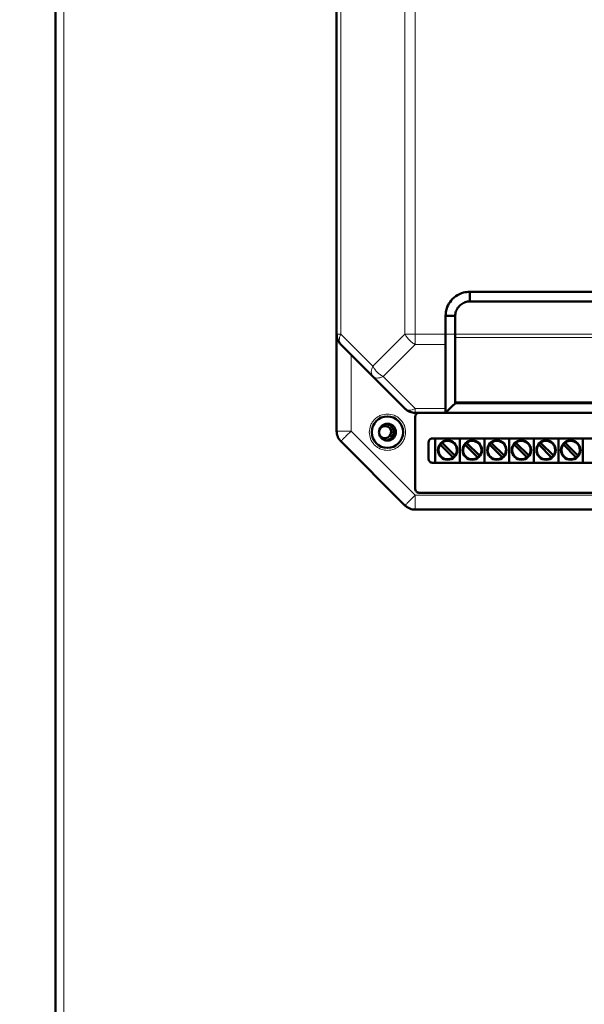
# Model space of a CAD drawing. Header units: millimetres. Extents: x 0 to 420, y 0 to 297.
# Tile 3 of 12: x 67 to 96, y 117 to 167. Entities that reach past the tile are written whole.
import ezdxf

# ---------------------------------------------------------------- set-up
doc = ezdxf.new("R2010")
doc.units = ezdxf.units.MM
doc.styles.add('SLDTEXTSTYLE0', font='TXT', dxfattribs={"width": 0.7, "bigfont": 'bigfont'})
doc.styles.add('SLDTEXTSTYLE1', font='TXT', dxfattribs={"width": 0.7})
doc.dimstyles.new('SLDDIMSTYLE0', dxfattribs={"dimtxt": 5, "dimasz": 5, "dimexe": 0, "dimexo": 0.0625, "dimgap": 1.25, "dimtad": 2, "dimdec": 1, "dimlfac": 4, "dimrnd": 1e-09, "dimzin": 12, "dimdsep": 46, "dimtxsty": 'SLDTEXTSTYLE1', "dimsah": 1, "dimcen": 0.09, "dimadec": 0, "dimazin": 3, "dimtfac": 1, "dimtdec": 3, "dimtofl": 0, "dimtmove": 0, "dimatfit": 3, "dimfxl": 1, "dimfrac": 2, "dimtolj": 1, "dimtzin": 12, "dimarcsym": 0})

# ---------------------------------------------------------------- blocks, each defined once
blk = doc.blocks.new('_D')
at = {"color": 7, "linetype": 'Continuous', "lineweight": 0}
for p, q in [((78.158, 230.931), (46.447, 230.931)), ((47.447, 230.931), (47.447, 84.681)), ((78.658, 84.681), (46.447, 84.681))]:
    blk.add_line(p, q, dxfattribs=at)
at = {"color": 7, "linetype": 'Continuous', "lineweight": 18}
for points in [[(47.447, 230.931), (46.678, 225.931), (48.216, 225.931)], [(47.447, 84.681), (48.216, 89.681), (46.678, 89.681)]]:
    blk.add_solid(points, dxfattribs=at)
at = {"color": 7, "linetype": 'Continuous', "lineweight": 18, "insert": (41.002, 156.205), "char_height": 5, "attachment_point": 1, "rotation": 90, "style": 'SLDTEXTSTYLE0'}
blk.add_mtext('В', dxfattribs=at)

msp = doc.modelspace()

# ---------------------------------------------------------------- linework, layer by layer
at = {"color": 7, "linetype": 'Continuous', "lineweight": 50}
for p, q in [((68.668, 220.079), (68.668, 95.282)), ((83.168, 202.37), (83.168, 151.116)), ((90.043, 153.306), (115.043, 153.306)), ((90.043, 153.306), (90.043, 152.806)), ((90.043, 152.806), (115.043, 152.806)), ((88.793, 151.116), (88.793, 152.056)), ((89.293, 152.056), (88.793, 152.056)), ((89.293, 151.116), (89.293, 152.056)), ((83.168, 146.116), (83.168, 151.116)), ((83.388, 150.586), (85.043, 148.931)), ((89.293, 147.629), (89.293, 150.94)), ((85.043, 148.931), (86.699, 147.275)), ((88.793, 147.056), (89.205, 147.468)), ((115.793, 147.556), (89.293, 147.556)), ((88.793, 147.056), (87.229, 147.056)), ((88.793, 147.056), (116.293, 147.056)), ((87.231, 143.118), (87.231, 146.868)), ((83.388, 145.586), (86.699, 142.275)), ((87.918, 144.668), (87.918, 145.543)), ((88.106, 145.731), (116.981, 145.731)), ((88.263, 145.731), (88.263, 144.481)), ((88.627, 145.49), (89.258, 144.86)), ((89.533, 145.731), (89.533, 144.481)), ((89.897, 145.49), (90.528, 144.86)), ((90.803, 145.731), (90.803, 144.481)), ((91.167, 145.49), (91.798, 144.86)), ((92.073, 145.731), (92.073, 144.481)), ((92.437, 145.49), (93.068, 144.86)), ((93.343, 145.731), (93.343, 144.481)), ((93.707, 145.49), (94.338, 144.86)), ((94.613, 145.731), (94.613, 144.481)), ((94.977, 145.49), (95.608, 144.86)), ((95.883, 145.731), (95.883, 144.481)), ((89.169, 144.771), (88.539, 145.402)), ((90.439, 144.771), (89.809, 145.402)), ((91.709, 144.771), (91.079, 145.402)), ((92.979, 144.771), (92.349, 145.402)), ((94.249, 144.771), (93.619, 145.402)), ((95.519, 144.771), (94.889, 145.402)), ((116.981, 144.481), (88.106, 144.481)), ((117.668, 142.931), (87.418, 142.931)), ((87.229, 142.056), (117.858, 142.056))]:
    msp.add_line(p, q, dxfattribs=at)
at = {"color": 9, "linetype": 'Continuous', "lineweight": 18}
for p, q in [((69.093, 220.131), (69.093, 95.231)), ((83.388, 202.37), (83.388, 151.116)), ((86.699, 202.37), (86.699, 151.116)), ((87.229, 202.37), (87.229, 151.116)), ((83.168, 151.116), (83.388, 151.116)), ((83.388, 151.116), (85.043, 149.461)), ((85.043, 149.461), (86.699, 151.116)), ((87.229, 151.116), (88.793, 151.116)), ((87.229, 151.116), (87.229, 150.586)), ((88.793, 151.116), (89.293, 151.116)), ((89.293, 151.116), (115.793, 151.116)), ((87.229, 150.586), (85.574, 148.931)), ((87.229, 150.586), (88.792, 150.586)), ((89.293, 150.94), (115.793, 150.94)), ((83.918, 150.056), (83.918, 146.116)), ((85.574, 148.931), (87.229, 147.275)), ((89.293, 147.629), (115.793, 147.629)), ((87.229, 147.275), (88.793, 147.275)), ((87.229, 147.275), (87.229, 147.056)), ((83.168, 146.116), (83.918, 146.116)), ((83.918, 146.116), (87.229, 142.806)), ((87.229, 142.806), (117.858, 142.806)), ((87.229, 142.806), (87.229, 142.056))]:
    msp.add_line(p, q, dxfattribs=at)
at = {"color": 7, "linetype": 'Continuous', "lineweight": 50}
for centre, radius in [((85.793, 146.056), 0.813), ((88.898, 145.131), 0.5), ((90.168, 145.131), 0.5), ((91.438, 145.131), 0.5), ((92.708, 145.131), 0.5), ((93.978, 145.131), 0.5), ((95.248, 145.131), 0.5)]:
    msp.add_circle(centre, radius, dxfattribs=at)
at = {"color": 9, "linetype": 'Continuous', "lineweight": 18}
msp.add_arc((85.424, 149.196), 0.464, 145.1431, 214.8569, dxfattribs=at)
at = {"color": 7, "linetype": 'Continuous', "lineweight": 50}
for centre, radius, start, end in [((85.668, 146.056), 0.438, 0, 80.5385), ((85.668, 146.056), 0.312, 192.5471, 0), ((85.668, 146.056), 0.313, 0, 159.0831), ((85.668, 146.056), 0.438, 278.1101, 0), ((88.898, 145.131), 0.475, 142.5608, 307.4392), ((88.898, 145.131), 0.475, 127.4392, 142.5608), ((88.898, 145.131), 0.475, 322.5608, 127.4392), ((90.168, 145.131), 0.475, 142.5608, 307.4392), ((90.168, 145.131), 0.475, 127.4392, 142.5608), ((90.168, 145.131), 0.475, 322.5608, 127.4392), ((91.438, 145.131), 0.475, 142.5608, 307.4392), ((91.438, 145.131), 0.475, 127.4392, 142.5608), ((91.438, 145.131), 0.475, 322.5608, 127.4392), ((92.708, 145.131), 0.475, 142.5608, 307.4392), ((92.708, 145.131), 0.475, 127.4392, 142.5608), ((92.708, 145.131), 0.475, 322.5608, 127.4392), ((93.978, 145.131), 0.475, 142.5608, 307.4392), ((93.978, 145.131), 0.475, 127.4392, 142.5608), ((93.978, 145.131), 0.475, 322.5608, 127.4392), ((95.248, 145.131), 0.475, 142.5608, 307.4392), ((95.248, 145.131), 0.475, 127.4392, 142.5608), ((95.248, 145.131), 0.475, 322.5608, 127.4392), ((88.898, 145.131), 0.475, 307.4392, 322.5608), ((90.168, 145.131), 0.475, 307.4392, 322.5608), ((91.438, 145.131), 0.475, 307.4392, 322.5608), ((92.708, 145.131), 0.475, 307.4392, 322.5608), ((93.978, 145.131), 0.475, 307.4392, 322.5608), ((95.248, 145.131), 0.475, 307.4392, 322.5608)]:
    msp.add_arc(centre, radius, start, end, dxfattribs=at)
for points, knots in [([(88.793, 152.056), (88.803, 152.185), (88.824, 152.441), (89.016, 152.797), (89.309, 153.093), (89.673, 153.282), (89.932, 153.298), (90.043, 153.306)], [0, 0, 0, 0, 0.197417, 0.390669, 0.604477, 0.83082, 1, 1, 1, 1]), ([(89.293, 152.056), (89.294, 152.095), (89.296, 152.153), (89.315, 152.248), (89.339, 152.322), (89.372, 152.392), (89.41, 152.46), (89.467, 152.538), (89.549, 152.622), (89.642, 152.692), (89.728, 152.738), (89.8, 152.767), (89.855, 152.784), (89.936, 152.802), (89.999, 152.804), (90.043, 152.806)], [0, 0, 0, 0, 0.098864, 0.148148, 0.246963, 0.29624, 0.345515, 0.444269, 0.543013, 0.641761, 0.740527, 0.789805, 0.839085, 0.888367, 1, 1, 1, 1]), ([(88.792, 150.586), (88.792, 150.623), (88.792, 150.66), (88.793, 150.713), (88.793, 150.754), (88.793, 150.841), (88.793, 150.922), (88.793, 150.97), (88.793, 150.97), (88.793, 150.97), (88.793, 150.971), (88.793, 150.974), (88.793, 150.986), (88.793, 151.034), (88.793, 151.08), (88.793, 151.116)], [0, 0, 0, 0, 0.25109, 0.258303, 0.320982, 0.500189, 0.750329, 0.750337, 0.750408, 0.750609, 0.751375, 0.754364, 0.766169, 0.813087, 1, 1, 1, 1]), ([(89.293, 150.94), (89.293, 150.944), (89.293, 150.955), (89.294, 150.982), (89.293, 151.034), (89.293, 151.083), (89.293, 151.116)], [0, 0, 0, 0, 0.0894, 0.250326, 0.501093, 1, 1, 1, 1]), ([(88.792, 150.586), (88.793, 150.034), (88.793, 149.07), (88.793, 148.001), (88.793, 147.459), (88.793, 147.322), (88.793, 147.288), (88.793, 147.278), (88.793, 147.276), (88.793, 147.275), (88.793, 147.275)], [0, 0, 0, 0, 0.500004, 0.873972, 0.967979, 0.991738, 0.997806, 0.999387, 0.999938, 1, 1, 1, 1]), ([(89.204, 147.466), (89.202, 147.465), (89.199, 147.462), (89.263, 147.525), (89.297, 147.559)], [0, 0, 0, 0, 0.4561413, 1, 1, 1, 1]), ([(89.293, 147.629), (89.293, 147.618), (89.293, 147.6), (89.294, 147.584), (89.294, 147.563), (89.293, 147.559), (89.293, 147.556)], [0, 0, 0, 0, 0.251065, 0.409312, 0.501518, 1, 1, 1, 1]), ([(88.793, 147.275), (88.793, 147.213), (88.793, 147.131), (88.795, 147.085), (88.794, 147.062), (88.794, 147.058), (88.793, 147.056)], [0, 0, 0, 0, 0.498428, 0.655876, 0.748189, 1, 1, 1, 1]), ([(88.539, 145.402), (88.537, 145.404), (88.533, 145.408), (88.527, 145.413), (88.523, 145.417), (88.521, 145.419), (88.521, 145.419), (88.521, 145.419)], [0, 0, 0, 0, 0.217235, 0.434507, 0.650723, 0.865022, 1, 1, 1, 1]), ([(88.609, 145.508), (88.61, 145.508), (88.61, 145.507), (88.613, 145.504), (88.618, 145.5), (88.623, 145.495), (88.626, 145.491), (88.627, 145.49)], [0, 0, 0, 0, 0.212285, 0.424542, 0.6376, 0.852435, 1, 1, 1, 1]), ([(89.809, 145.402), (89.807, 145.404), (89.803, 145.408), (89.797, 145.413), (89.793, 145.417), (89.791, 145.419), (89.791, 145.419), (89.791, 145.419)], [0, 0, 0, 0, 0.217235, 0.434507, 0.650723, 0.865022, 1, 1, 1, 1]), ([(89.879, 145.508), (89.88, 145.508), (89.88, 145.507), (89.883, 145.504), (89.888, 145.5), (89.893, 145.495), (89.896, 145.491), (89.897, 145.49)], [0, 0, 0, 0, 0.212285, 0.424542, 0.6376, 0.852435, 1, 1, 1, 1]), ([(91.079, 145.402), (91.077, 145.404), (91.073, 145.408), (91.067, 145.413), (91.063, 145.417), (91.061, 145.419), (91.061, 145.419), (91.061, 145.419)], [0, 0, 0, 0, 0.217235, 0.434507, 0.650723, 0.865022, 1, 1, 1, 1]), ([(91.149, 145.508), (91.15, 145.508), (91.15, 145.507), (91.153, 145.504), (91.158, 145.5), (91.163, 145.495), (91.166, 145.491), (91.167, 145.49)], [0, 0, 0, 0, 0.212285, 0.424542, 0.6376, 0.852435, 1, 1, 1, 1]), ([(92.349, 145.402), (92.347, 145.404), (92.343, 145.408), (92.337, 145.413), (92.333, 145.417), (92.331, 145.419), (92.331, 145.419), (92.331, 145.419)], [0, 0, 0, 0, 0.217235, 0.434507, 0.650723, 0.865022, 1, 1, 1, 1]), ([(92.419, 145.508), (92.42, 145.508), (92.42, 145.507), (92.423, 145.504), (92.428, 145.5), (92.433, 145.495), (92.436, 145.491), (92.437, 145.49)], [0, 0, 0, 0, 0.212285, 0.424542, 0.6376, 0.852435, 1, 1, 1, 1]), ([(93.619, 145.402), (93.617, 145.404), (93.613, 145.408), (93.607, 145.413), (93.603, 145.417), (93.601, 145.419), (93.601, 145.419), (93.601, 145.419)], [0, 0, 0, 0, 0.217235, 0.434507, 0.650723, 0.865022, 1, 1, 1, 1]), ([(93.689, 145.508), (93.69, 145.508), (93.69, 145.507), (93.693, 145.504), (93.698, 145.5), (93.703, 145.495), (93.706, 145.491), (93.707, 145.49)], [0, 0, 0, 0, 0.212285, 0.424542, 0.6376, 0.852435, 1, 1, 1, 1]), ([(94.889, 145.402), (94.887, 145.404), (94.883, 145.408), (94.877, 145.413), (94.873, 145.417), (94.871, 145.419), (94.871, 145.419), (94.871, 145.419)], [0, 0, 0, 0, 0.217235, 0.434507, 0.650723, 0.865022, 1, 1, 1, 1]), ([(94.959, 145.508), (94.96, 145.508), (94.96, 145.507), (94.963, 145.504), (94.968, 145.5), (94.973, 145.495), (94.976, 145.491), (94.977, 145.49)], [0, 0, 0, 0, 0.212285, 0.424542, 0.6376, 0.852435, 1, 1, 1, 1]), ([(89.187, 144.753), (89.187, 144.754), (89.186, 144.754), (89.183, 144.757), (89.179, 144.762), (89.174, 144.767), (89.171, 144.77), (89.169, 144.771)], [0, 0, 0, 0, 0.212285, 0.424542, 0.6376, 0.852435, 1, 1, 1, 1]), ([(89.258, 144.86), (89.26, 144.858), (89.264, 144.854), (89.269, 144.848), (89.273, 144.844), (89.275, 144.842), (89.275, 144.842), (89.275, 144.842)], [0, 0, 0, 0, 0.217235, 0.434507, 0.650723, 0.865022, 1, 1, 1, 1]), ([(90.457, 144.753), (90.457, 144.754), (90.456, 144.754), (90.453, 144.757), (90.449, 144.762), (90.444, 144.767), (90.441, 144.77), (90.439, 144.771)], [0, 0, 0, 0, 0.212285, 0.424542, 0.6376, 0.852435, 1, 1, 1, 1]), ([(90.528, 144.86), (90.53, 144.858), (90.534, 144.854), (90.539, 144.848), (90.543, 144.844), (90.545, 144.842), (90.545, 144.842), (90.545, 144.842)], [0, 0, 0, 0, 0.217235, 0.434507, 0.650723, 0.865022, 1, 1, 1, 1]), ([(91.727, 144.753), (91.727, 144.754), (91.726, 144.754), (91.723, 144.757), (91.719, 144.762), (91.714, 144.767), (91.711, 144.77), (91.709, 144.771)], [0, 0, 0, 0, 0.212285, 0.424542, 0.6376, 0.852435, 1, 1, 1, 1]), ([(91.798, 144.86), (91.8, 144.858), (91.804, 144.854), (91.809, 144.848), (91.813, 144.844), (91.815, 144.842), (91.815, 144.842), (91.815, 144.842)], [0, 0, 0, 0, 0.217235, 0.434507, 0.650723, 0.865022, 1, 1, 1, 1]), ([(92.997, 144.753), (92.997, 144.754), (92.996, 144.754), (92.993, 144.757), (92.989, 144.762), (92.984, 144.767), (92.981, 144.77), (92.979, 144.771)], [0, 0, 0, 0, 0.212285, 0.424542, 0.6376, 0.852435, 1, 1, 1, 1]), ([(93.068, 144.86), (93.07, 144.858), (93.074, 144.854), (93.079, 144.848), (93.083, 144.844), (93.085, 144.842), (93.085, 144.842), (93.085, 144.842)], [0, 0, 0, 0, 0.217235, 0.434507, 0.650723, 0.865022, 1, 1, 1, 1]), ([(94.267, 144.753), (94.267, 144.754), (94.266, 144.754), (94.263, 144.757), (94.259, 144.762), (94.254, 144.767), (94.251, 144.77), (94.249, 144.771)], [0, 0, 0, 0, 0.212285, 0.424542, 0.6376, 0.852435, 1, 1, 1, 1]), ([(94.338, 144.86), (94.34, 144.858), (94.344, 144.854), (94.349, 144.848), (94.353, 144.844), (94.355, 144.842), (94.355, 144.842), (94.355, 144.842)], [0, 0, 0, 0, 0.217235, 0.434507, 0.650723, 0.865022, 1, 1, 1, 1]), ([(95.537, 144.753), (95.537, 144.754), (95.536, 144.754), (95.533, 144.757), (95.529, 144.762), (95.524, 144.767), (95.521, 144.77), (95.519, 144.771)], [0, 0, 0, 0, 0.212285, 0.424542, 0.6376, 0.852435, 1, 1, 1, 1]), ([(95.608, 144.86), (95.61, 144.858), (95.614, 144.854), (95.619, 144.848), (95.623, 144.844), (95.625, 144.842), (95.625, 144.842), (95.625, 144.842)], [0, 0, 0, 0, 0.217235, 0.434507, 0.650723, 0.865022, 1, 1, 1, 1])]:
    msp.add_open_spline(points, degree=3, knots=knots, dxfattribs=at)
for points in [[(83.388, 150.586), (83.355, 150.623), (83.29, 150.696), (83.221, 150.828), (83.177, 150.969), (83.171, 151.067), (83.168, 151.116)], [(87.229, 147.056), (87.18, 147.058), (87.082, 147.064), (86.94, 147.109), (86.809, 147.177), (86.735, 147.243), (86.699, 147.275)], [(87.231, 146.868), (87.234, 146.892), (87.239, 146.941), (87.282, 147.003), (87.343, 147.046), (87.391, 147.053), (87.416, 147.056)], [(86.231, 146.056), (86.224, 146.113), (86.211, 146.227), (86.11, 146.373), (85.965, 146.47), (85.793, 146.505), (85.621, 146.47), (85.477, 146.373), (85.375, 146.227), (85.362, 146.113), (85.356, 146.056)], [(83.388, 145.586), (83.355, 145.623), (83.29, 145.696), (83.221, 145.828), (83.177, 145.969), (83.171, 146.067), (83.168, 146.116)], [(85.356, 146.056), (85.362, 145.998), (85.375, 145.884), (85.477, 145.738), (85.621, 145.641), (85.793, 145.607), (85.965, 145.641), (86.11, 145.738), (86.211, 145.884), (86.224, 145.998), (86.231, 146.056)], [(87.918, 145.543), (87.921, 145.568), (87.927, 145.617), (87.97, 145.679), (88.032, 145.722), (88.081, 145.728), (88.106, 145.731)], [(88.106, 144.481), (88.081, 144.483), (88.032, 144.489), (87.97, 144.532), (87.927, 144.594), (87.921, 144.644), (87.918, 144.668)], [(87.418, 142.931), (87.394, 142.933), (87.345, 142.939), (87.283, 142.982), (87.239, 143.044), (87.234, 143.094), (87.231, 143.118)], [(87.229, 142.056), (87.18, 142.058), (87.082, 142.064), (86.94, 142.109), (86.809, 142.177), (86.735, 142.243), (86.699, 142.275)]]:
    msp.add_open_spline(points, degree=3, dxfattribs=at)
at = {"color": 9, "linetype": 'Continuous', "lineweight": 18}
for points in [[(83.388, 151.116), (83.365, 151.063), (83.318, 150.956), (83.3, 150.807), (83.318, 150.677), (83.365, 150.616), (83.388, 150.586)], [(86.699, 151.116), (86.735, 151.116), (86.809, 151.116), (86.94, 151.116), (87.082, 151.116), (87.18, 151.116), (87.229, 151.116)], [(87.229, 150.586), (87.175, 150.616), (87.068, 150.677), (86.92, 150.807), (86.789, 150.956), (86.729, 151.063), (86.699, 151.116)], [(85.043, 149.461), (85.073, 149.407), (85.134, 149.301), (85.264, 149.152), (85.413, 149.021), (85.52, 148.961), (85.574, 148.931)], [(85.574, 148.931), (85.52, 148.907), (85.413, 148.861), (85.264, 148.842), (85.134, 148.861), (85.073, 148.907), (85.043, 148.931)], [(86.699, 147.275), (86.729, 147.252), (86.789, 147.206), (86.92, 147.187), (87.068, 147.206), (87.175, 147.252), (87.229, 147.275)], [(83.918, 146.116), (83.849, 146.047), (83.71, 145.908), (83.534, 145.733), (83.412, 145.61), (83.396, 145.594), (83.388, 145.586)], [(88.448, 145.131), (88.452, 145.179), (88.46, 145.277), (88.513, 145.36), (88.539, 145.402)], [(89.718, 145.131), (89.722, 145.179), (89.73, 145.277), (89.783, 145.36), (89.809, 145.402)], [(90.988, 145.131), (90.992, 145.179), (91, 145.277), (91.053, 145.36), (91.079, 145.402)], [(92.258, 145.131), (92.262, 145.179), (92.27, 145.277), (92.323, 145.36), (92.349, 145.402)], [(93.528, 145.131), (93.532, 145.179), (93.54, 145.277), (93.593, 145.36), (93.619, 145.402)], [(94.798, 145.131), (94.802, 145.179), (94.81, 145.277), (94.863, 145.36), (94.889, 145.402)], [(86.699, 142.275), (86.707, 142.283), (86.722, 142.299), (86.845, 142.422), (87.02, 142.597), (87.159, 142.736), (87.229, 142.806)]]:
    msp.add_open_spline(points, degree=3, dxfattribs=at)
for points, knots in [([(84.856, 146.056), (84.868, 146.174), (84.888, 146.355), (85.004, 146.573), (85.125, 146.723), (85.276, 146.845), (85.494, 146.958), (85.793, 147.016), (86.093, 146.958), (86.311, 146.845), (86.461, 146.723), (86.582, 146.573), (86.699, 146.355), (86.718, 146.174), (86.731, 146.056)], [0, 0, 0, 0, 0.119728, 0.18418, 0.25, 0.31582, 0.380272, 0.5, 0.619728, 0.68418, 0.75, 0.81582, 0.880272, 1, 1, 1, 1]), ([(86.731, 146.056), (86.718, 145.938), (86.699, 145.756), (86.582, 145.538), (86.461, 145.388), (86.311, 145.266), (86.093, 145.153), (85.793, 145.095), (85.494, 145.153), (85.276, 145.266), (85.125, 145.388), (85.004, 145.538), (84.888, 145.756), (84.868, 145.938), (84.856, 146.056)], [0, 0, 0, 0, 0.119728, 0.18418, 0.25, 0.31582, 0.380272, 0.5, 0.619728, 0.68418, 0.75, 0.81582, 0.880272, 1, 1, 1, 1]), ([(88.627, 145.49), (88.672, 145.517), (88.764, 145.573), (88.931, 145.589), (89.091, 145.548), (89.223, 145.455), (89.316, 145.323), (89.357, 145.163), (89.341, 144.997), (89.285, 144.904), (89.258, 144.86)], [0, 0, 0, 0, 0.120911, 0.25, 0.379089, 0.5, 0.620911, 0.75, 0.879089, 1, 1, 1, 1]), ([(89.897, 145.49), (89.942, 145.517), (90.034, 145.573), (90.201, 145.589), (90.361, 145.548), (90.493, 145.455), (90.586, 145.323), (90.627, 145.163), (90.611, 144.997), (90.555, 144.904), (90.528, 144.86)], [0, 0, 0, 0, 0.120911, 0.25, 0.379089, 0.5, 0.620911, 0.75, 0.879089, 1, 1, 1, 1]), ([(91.167, 145.49), (91.212, 145.517), (91.304, 145.573), (91.471, 145.589), (91.631, 145.548), (91.763, 145.455), (91.856, 145.323), (91.897, 145.163), (91.881, 144.997), (91.825, 144.904), (91.798, 144.86)], [0, 0, 0, 0, 0.120911, 0.25, 0.379089, 0.5, 0.620911, 0.75, 0.879089, 1, 1, 1, 1]), ([(92.437, 145.49), (92.482, 145.517), (92.574, 145.573), (92.741, 145.589), (92.901, 145.548), (93.033, 145.455), (93.126, 145.323), (93.167, 145.163), (93.151, 144.997), (93.095, 144.904), (93.068, 144.86)], [0, 0, 0, 0, 0.120911, 0.25, 0.379089, 0.5, 0.620911, 0.75, 0.879089, 1, 1, 1, 1]), ([(93.707, 145.49), (93.752, 145.517), (93.844, 145.573), (94.011, 145.589), (94.171, 145.548), (94.303, 145.455), (94.396, 145.323), (94.437, 145.163), (94.421, 144.997), (94.365, 144.904), (94.338, 144.86)], [0, 0, 0, 0, 0.120911, 0.25, 0.379089, 0.5, 0.620911, 0.75, 0.879089, 1, 1, 1, 1]), ([(94.977, 145.49), (95.022, 145.517), (95.114, 145.573), (95.281, 145.589), (95.441, 145.548), (95.573, 145.455), (95.666, 145.323), (95.707, 145.163), (95.691, 144.997), (95.635, 144.904), (95.608, 144.86)], [0, 0, 0, 0, 0.120911, 0.25, 0.379089, 0.5, 0.620911, 0.75, 0.879089, 1, 1, 1, 1]), ([(89.169, 144.771), (89.135, 144.749), (89.064, 144.705), (88.94, 144.677), (88.813, 144.683), (88.695, 144.723), (88.592, 144.793), (88.511, 144.891), (88.458, 145.007), (88.451, 145.09), (88.448, 145.131)], [0, 0, 0, 0, 0.122569, 0.25, 0.377431, 0.5, 0.622569, 0.75, 0.877431, 1, 1, 1, 1]), ([(90.439, 144.771), (90.405, 144.749), (90.334, 144.705), (90.21, 144.677), (90.083, 144.683), (89.965, 144.723), (89.862, 144.793), (89.781, 144.891), (89.728, 145.007), (89.721, 145.09), (89.718, 145.131)], [0, 0, 0, 0, 0.122569, 0.25, 0.377431, 0.5, 0.622569, 0.75, 0.877431, 1, 1, 1, 1]), ([(91.709, 144.771), (91.675, 144.749), (91.604, 144.705), (91.48, 144.677), (91.353, 144.683), (91.235, 144.723), (91.132, 144.793), (91.051, 144.891), (90.998, 145.007), (90.991, 145.09), (90.988, 145.131)], [0, 0, 0, 0, 0.122569, 0.25, 0.377431, 0.5, 0.622569, 0.75, 0.877431, 1, 1, 1, 1]), ([(92.979, 144.771), (92.945, 144.749), (92.874, 144.705), (92.75, 144.677), (92.623, 144.683), (92.505, 144.723), (92.402, 144.793), (92.321, 144.891), (92.268, 145.007), (92.261, 145.09), (92.258, 145.131)], [0, 0, 0, 0, 0.122569, 0.25, 0.377431, 0.5, 0.622569, 0.75, 0.877431, 1, 1, 1, 1]), ([(94.249, 144.771), (94.215, 144.749), (94.144, 144.705), (94.02, 144.677), (93.893, 144.683), (93.775, 144.723), (93.672, 144.793), (93.591, 144.891), (93.538, 145.007), (93.531, 145.09), (93.528, 145.131)], [0, 0, 0, 0, 0.122569, 0.25, 0.377431, 0.5, 0.622569, 0.75, 0.877431, 1, 1, 1, 1]), ([(95.519, 144.771), (95.485, 144.749), (95.414, 144.705), (95.29, 144.677), (95.163, 144.683), (95.045, 144.723), (94.942, 144.793), (94.861, 144.891), (94.808, 145.007), (94.801, 145.09), (94.798, 145.131)], [0, 0, 0, 0, 0.122569, 0.25, 0.377431, 0.5, 0.622569, 0.75, 0.877431, 1, 1, 1, 1])]:
    msp.add_open_spline(points, degree=3, knots=knots, dxfattribs=at)

# ---------------------------------------------------------------- dimensions: what is measured, and where the dimension line sits
at = {"color": 7, "linetype": 'Continuous', "lineweight": 18}
dim = msp.add_linear_dim(base=(47.447, 84.681), p1=(78.168, 230.931), p2=(78.668, 84.681), angle=90, text='В', dimstyle='SLDDIMSTYLE0', dxfattribs=at)
dim.commit()
dim.dimension.update_dxf_attribs({"geometry": '_D', "text_midpoint": (47.447, 157.806), "dimtype": 160})

doc.saveas('drawing.dxf')
